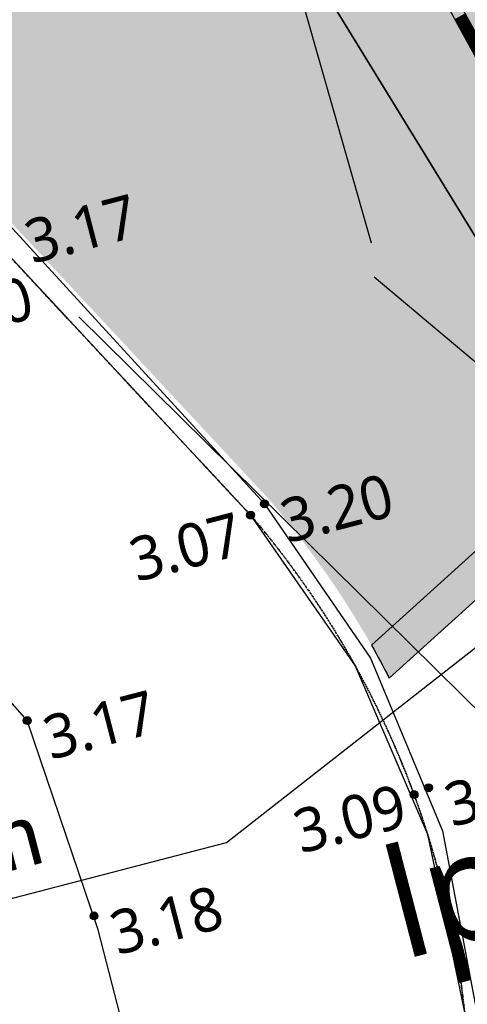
# Model space of a CAD drawing. Header units: millimetres. Extents: x 37875 to 299461, y 97699 to 271071.
# Tile 3 of 198: x 80651 to 84350, y 123105 to 131242. Entities that reach past the tile are written whole.
import ezdxf

# ---------------------------------------------------------------- set-up
doc = ezdxf.new("R2010")
doc.units = ezdxf.units.MM
doc.linetypes.add('VH-TROTTOIRBAND-SO', pattern=[15, 5, -2, 2, -2, 2, -2])
for name, color, linetype in [('Hoogte inmeting Buiten Perceel', 252, 'Continuous'), ('Tekst', 7, 'Continuous'), ('Terrein - Straat Nieuw', 10, 'Continuous'), ('Terrein - Struyk Verwo - Hydro Lineo XL 0 Tegels', 250, 'Continuous'), ('Terrein - Struyk Verwo - Hydro Lineo XL 50 Tegels', 251, 'Continuous')]:
    doc.layers.add(name, color=color, linetype=linetype)
doc.layers.add('N-ME-IE-TERREINAFSCHEIDING_KUNSTMATIG_HEKWERK_RASTER-G', color=30, linetype='IE-TERREINAFSCHEIDING_KUNSTMATIG-SO', lineweight=35, true_color=0xff7f00)
for name, color, linetype, lineweight in [('N-WE-IE-MEUBILAIR_WEGMEUBILAIR_SLAGBOOM-S', 7, 'Continuous', 25), ('N-WE-IE-TERREINAFSCHEIDING_DOORGANG-S', 210, 'Continuous', 25), ('N-WE-VH-KANTOPSLUITING_TROTTOIRBAND_180X200-G', 210, 'VH-TROTTOIRBAND-SO', 35)]:
    doc.layers.add(name, color=color, linetype=linetype, lineweight=lineweight)
doc.layers.add('Terrein - Struyk Verwo - Hydro Lineo XL  0 Solid Grijs', color=7, linetype='Continuous', true_color=0xb6b7b4)
doc.styles.add('20240327-SHE000-0150x1$0$Segoe UI', font='segoeui.ttf', dxfattribs={"height": 12})
doc.styles.add('Segoe UI', font='segoeui.ttf', dxfattribs={"height": 12})
doc.styles.get("Standard").update_dxf_attribs({"font": 'arial.ttf'})
doc.linetypes.add('IE-TERREINAFSCHEIDING_KUNSTMATIG-SO', pattern='A,4,[82,NLCS.SHX,S=0.75,R=90,X=0,Y=0],4,-2', length=10)

# ---------------------------------------------------------------- blocks, each defined once
blk = doc.blocks.new('20240327-SHE000-0150x1$0$detailpunt')
h = blk.add_hatch(color=256)
edge = h.paths.add_edge_path()
edge.add_arc((0, 0), 0.1623463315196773, 0, 360)
blk.add_circle((0, 0), 0.1623463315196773)
blk = doc.blocks.new('Hoogten Buitenperceel')
at = {"xscale": 200, "yscale": 200, "zscale": 200}
for p in [(-91660.71500569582, -57382.15455365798, 3201.690944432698), (-91795.45163545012, -57442.64134330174, 3070.562338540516), (-94008.43150627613, -58623.07291395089, 3173.595489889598), (-90938.3531241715, -59993.68397379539, 3217.738990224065), (-91068.11837509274, -60018.44606841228, 3088.479678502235), (-93879.58184710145, -60323.75411183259, 3180.151617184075)]:
    blk.add_blockref('20240327-SHE000-0150x1$0$detailpunt', p, dxfattribs=at)
at = {"style": '20240327-SHE000-0150x1$0$Segoe UI'}
for s, p in [('3.17', (-93019.71088051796, -54979.74640113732, 3169.752841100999)), ('3.00', (-94026.96763280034, -55417.27664405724, 2995.445950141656)), ('3.07', (-92844.00628331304, -57741.79293871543, 3070.562338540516)), ('3.20', (-91554.44077521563, -57745.63095755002, 3201.690944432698)), ('3.17', (-93902.15727579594, -58986.54931778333, 3173.595489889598)), ('3.09', (-92096.43165433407, -60255.52618492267, 3088.479678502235)), ('3.22', (-90832.0788937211, -60357.16037768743, 3217.738990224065)), ('3.18', (-93773.30761662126, -60687.23051572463, 3180.151617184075))]:
    blk.add_text(s, height=360, dxfattribs=at).set_placement(p)
blk = doc.blocks.new('Inmeting Terrein Buiten Perceel')
for p, q in [((-91.79545158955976, -57.4426414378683, 3.070562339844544), (-91.27150037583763, -58.86496130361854, 3.084603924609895)), ((-91.66071507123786, -57.38215441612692, 3.20169094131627), (-91.13223743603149, -58.83546592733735, 3.220799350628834)), ((-93.87497717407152, -60.44314633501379, 3.1802210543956), (-94.00843152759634, -58.62307271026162, 3.17359548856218)), ((-91.27150037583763, -58.86496130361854, 3.084603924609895), (-91.04259827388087, -60.36339546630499, 3.08844173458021)), ((-91.13223743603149, -58.83546592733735, 3.220799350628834), (-90.91524994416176, -60.36668521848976, 3.213588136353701)), ((-91.04259827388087, -60.36339546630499, 3.08844173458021), (-91.11800525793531, -61.87732647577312, 3.081920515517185)), ((-90.91524994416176, -60.36668521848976, 3.213588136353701), (-91.01916855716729, -61.90936651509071, 3.180370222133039)), ((-93.87670800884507, -62.26810963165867, 3.174935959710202), (-93.87497717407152, -60.44314633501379, 3.1802210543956))]:
    blk.add_line(p, q)
for points in [[(-96.84402856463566, -48.46715994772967, 3.141256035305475), (-96.36302623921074, -49.09694950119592, 3.17915825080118), (-93.1259851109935, -54.61626999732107, 3.169752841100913), (-91.66071500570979, -57.38215455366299, 3.201690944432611)], [(-96.84402856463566, -48.46715994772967, 3.141256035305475), (-96.45263011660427, -49.16146109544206, 3.065482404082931), (-93.27074659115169, -54.71503087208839, 2.995445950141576), (-91.79545163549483, -57.44264134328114, 3.070562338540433)], [(-94.00843150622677, -58.62307291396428, 0), (-95.30192028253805, -56.07065433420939, 3.169899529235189), (-98.61957425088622, -50.41082059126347, 3.091018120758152), (-99.0343163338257, -49.7268847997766, 3.197580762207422)]]:
    blk.add_polyline3d(points)
at = {"style": 'Segoe UI'}
blk.add_text('lp', height=0.8999999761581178, dxfattribs=at).set_placement((-91.49889852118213, -61.3176152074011, 3.220715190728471))
blk = doc.blocks.new('SIE-TERREINAFSCHEIDING_DOORGANG_ONDERHOUDSPOORT_4000_LAAG')
at = {"flags": 128}
for points in [[(1.925753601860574, -0.5398824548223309), (0, 0)], [(3.999999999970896, 2.328307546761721e-10), (2.102259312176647, -0.6313321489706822)]]:
    blk.add_lwpolyline(points, dxfattribs=at)
for centre in [(0, 0), (4.000000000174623, -5.820766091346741e-11)]:
    blk.add_circle(centre, 0.1254384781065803)
blk = doc.blocks.new('SIE-WEG_SLAGBOOM_01')
for points in [[(-0.3500000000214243, 0.3499999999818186), (-0.3500000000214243, -0.3500000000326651), (0.3500000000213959, -0.3499999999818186), (0.3500000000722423, 0.3500000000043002)], [(0.3500000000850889, 0.04999999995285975), (0.3500000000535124, -0.05000000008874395), (5.095000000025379, -0.05000000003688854), (5.095000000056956, 0.05000000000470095)]]:
    blk.add_lwpolyline(points, close=True)
at = {"const_width": 0.09999999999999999, "flags": 128}
for points in [[(0.3500000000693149, -6.795630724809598e-11), (0.9499999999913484, -8.029132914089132e-12)], [(1.550000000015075, -4.831690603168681e-12), (2.150000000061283, -8.080291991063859e-11)], [(2.750000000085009, -7.757705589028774e-11), (3.350000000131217, -1.535624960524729e-10)], [(3.950000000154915, -1.503508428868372e-10), (4.550000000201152, -2.263220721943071e-10)]]:
    blk.add_lwpolyline(points, dxfattribs=at)

msp = doc.modelspace()

# ---------------------------------------------------------------- hatches: boundary and pattern name
at = {"layer": 'Terrein - Struyk Verwo - Hydro Lineo XL  0 Solid Grijs'}
h = msp.add_hatch(color=256, dxfattribs=at)
h.dxf.hatch_style = 1
edge = h.paths.add_edge_path()
edge.add_line((86667.08133857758, 133605.2315811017), (85553.45141666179, 132605.6370480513))
edge.add_arc((81444.42927917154, 139289.8482107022), 7846.192821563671, 243.3934766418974, 301.58052010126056, ccw=False)
edge.add_line((77930.42639436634, 132274.5416944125), (80589.90902188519, 129555.3623258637))
edge.add_line((80589.90902187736, 129555.3623257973), (82707.80905655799, 127281.1426959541))
edge.add_arc((76828.5005625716, 122246.2177695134), 7740.590247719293, 29.620857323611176, 40.57610376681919, ccw=False)
edge.add_line((83557.5122594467, 126072.0691735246), (86684.82578860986, 128897.670816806))
edge.add_line((86684.8257886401, 128897.6708168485), (87194.49644631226, 128897.1618787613))
edge.add_line((87194.49644633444, 128897.1618787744), (87704.1671040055, 128896.6529408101))
edge.add_line((87704.16710396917, 128896.6529408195), (88304.16680482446, 128896.0538035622))
edge.add_line((88304.16680481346, 128896.0538035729), (100304.160822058, 128884.0710590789))
edge.add_line((100304.1608220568, 128884.071059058), (100316.4730919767, 141214.0649118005))
edge.add_line((100316.4730919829, 141214.0649117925), (102716.471895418, 141211.6683628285))
edge.add_line((102716.4718954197, 141211.6683628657), (102718.6415632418, 143384.4594897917))
edge.add_line((102718.6415632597, 143384.4594897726), (105118.6403666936, 143382.0629409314))
edge.add_line((105118.6403666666, 143382.0629409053), (105120.810034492, 145554.8540674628))
edge.add_line((105120.8100345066, 145554.8540674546), (107520.8088379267, 145552.4575185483))
edge.add_line((107520.8088379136, 145552.4575185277), (107522.9785057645, 147725.2486454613))
edge.add_line((107522.9785057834, 147725.2486454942), (109922.9773092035, 147722.8520965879))
edge.add_line((109922.9773091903, 147722.8520965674), (109925.1469770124, 149895.6432234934))
edge.add_line((109925.1469770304, 149895.6432234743), (112325.1457804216, 149893.2466745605))
edge.add_line((112325.1457804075, 149893.246674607), (112327.3154482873, 152066.0378015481))
edge.add_line((112327.3154483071, 152066.0378015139), (114727.3142517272, 152063.6412526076))
edge.add_line((114727.3142517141, 152063.6412525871), (114729.4839195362, 154236.4323795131))
edge.add_line((114729.4839195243, 154236.4323795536), (117129.4827229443, 154234.0358306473))
edge.add_line((117129.482722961, 154234.0358306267), (117131.6523907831, 156406.8269575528))
edge.add_line((117131.652390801, 156406.8269575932), (119531.6511942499, 156404.4304086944))
edge.add_line((119531.6511942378, 156404.4304086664), (119533.8208620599, 158577.2215355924))
edge.add_line((119533.8208620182, 158577.2215355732), (121933.8196654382, 158574.824986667))
edge.add_line((121933.8196654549, 158574.8249867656), (121935.9893333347, 160747.6161137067))
edge.add_line((121935.9893333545, 160747.6161136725), (124335.9881367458, 160745.2195647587))
edge.add_line((124335.9881367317, 160745.2195647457), (124338.1578045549, 162918.0106915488))
edge.add_line((124338.1578045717, 162918.0106915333), (126738.1566079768, 162915.6141426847))
edge.add_line((126738.1566079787, 162915.6141426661), (126740.3262758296, 165088.4052695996))
edge.add_line((126740.3262758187, 165088.405269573), (128840.325228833, 165086.3082892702))
edge.add_line((128840.3252288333, 165086.3082893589), (128842.22368819, 166987.5005254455))
edge.add_line((128842.2236882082, 166987.5005254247), (131402.3725807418, 166984.9440566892))
edge.add_line((131402.37258073, 166984.9440566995), (131404.427388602, 169042.7098743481))
edge.add_line((131404.4273885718, 169042.7098743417), (144004.463143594, 169030.1279505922))
edge.add_line((144004.4631436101, 169030.1279505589), (144011.6946662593, 176229.9630641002))
edge.add_line((144011.6946662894, 176229.9630640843), (144743.5703354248, 176229.2322404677))
edge.add_line((144743.5703354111, 176229.2322405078), (144748.6929587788, 181359.2296829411))
edge.add_line((144748.6929587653, 181359.2296829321), (147148.6917620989, 181356.8331340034))
edge.add_line((147148.6917621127, 181356.8331340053), (147146.1356067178, 183525.3544100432))
edge.add_line((147146.1356067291, 183525.3544100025), (149250.856114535, 183523.2527149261))
edge.add_line((149250.8561144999, 183523.2527150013), (149252.7588422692, 185428.7195165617))
edge.add_line((149252.7588422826, 185428.7195165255), (150742.1267036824, 186774.3853054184))
edge.add_line((150742.1267036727, 186774.3853053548), (152231.4945650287, 188120.0510942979))
edge.add_line((152231.494565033, 188120.051094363), (156810.2413640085, 192257.0162344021))
edge.add_line((156810.2413640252, 192257.0162344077), (163444.5160833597, 192250.3914444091))
edge.add_line((163444.5160833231, 192250.3914443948), (163441.5203737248, 189250.3929401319))
edge.add_line((163441.520373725, 189250.3929401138), (170341.516933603, 189243.5028081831))
edge.add_line((170341.5169336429, 189243.502808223), (170348.4391517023, 195473.9171884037))
edge.add_line((170348.4391516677, 195473.9171883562), (170355.5315828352, 199518.5186944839))
edge.add_line((170355.5315828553, 199518.5186945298), (170350.7942035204, 202007.1107801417))
edge.add_line((170350.7942035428, 202007.1107800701), (170349.695555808, 203444.3957816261))
edge.add_line((170349.6955557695, 203444.395781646), (170348.1431030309, 204488.7258807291))
edge.add_line((170348.1431030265, 204488.7258807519), (176318.2164821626, 209882.758946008))
edge.add_line((176318.2164821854, 209882.7589460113), (179818.2147444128, 209879.2639853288))
edge.add_line((179818.214744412, 209879.2639853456), (179820.5240697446, 213047.289544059))
edge.add_line((179820.5240697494, 213047.2895440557), (183321.3764702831, 213043.7937239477))
edge.add_line((183321.3764702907, 213043.7937239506), (183323.5461382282, 215216.5848509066))
edge.add_line((183323.5461381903, 215216.5848508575), (185723.5449416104, 215214.1883019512))
edge.add_line((185723.5449416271, 215214.1883019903), (185725.714609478, 217386.9794289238))
edge.add_line((185725.7146094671, 217386.9794288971), (188125.7134128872, 217384.5828799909))
edge.add_line((188125.7134129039, 217384.5828799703), (188127.4155854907, 219089.2058046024))
edge.add_line((188127.4155854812, 219089.2058046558), (190527.4143889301, 219086.809255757))
edge.add_line((190527.414388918, 219086.809255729), (190529.6392722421, 221314.8953638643))
edge.add_line((190529.6392722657, 221314.8953638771), (192629.6382252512, 221312.7983835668))
edge.add_line((192629.6382252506, 221312.7983835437), (192632.7343676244, 224413.397754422))
edge.add_arc((185176.2764753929, 229285.2663065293), 8906.956129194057, 326.8403740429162, 364.3411159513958)
edge.add_arc((185113.2463353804, 229290.6587827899), 8969.40300132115, 364.2762912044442, 398.9877143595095)
edge.add_line((192084.9918430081, 234933.7922011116), (188484.377384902, 238908.3049918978))
edge.add_line((188484.3773848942, 238908.3049919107), (186712.6955498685, 240962.5423860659))
edge.add_line((186712.6955498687, 240962.5423860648), (182234.0977548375, 236716.1170827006))
edge.add_line((182234.0977547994, 236716.1170827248), (184294.0275854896, 234554.2576613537))
edge.add_arc((177711.7653394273, 228661.70324559), 8834.499070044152, -31.58431276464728, 41.83545197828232, ccw=False)
edge.add_arc((161043.4012263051, 237963.7273376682), 27917.38151726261, 314.9676340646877, 330.0700607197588, ccw=False)
edge.add_line((180772.8165684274, 218212.0094114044), (177997.1169734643, 218214.7811249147))
edge.add_line((177997.1169734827, 218214.7811249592), (177995.0199930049, 216114.7821681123))
edge.add_line((177995.0199929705, 216114.7821681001), (175344.0545203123, 216117.4293229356))
edge.add_line((175344.0545203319, 216117.4293229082), (175341.6579714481, 213717.4305194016))
edge.add_line((175341.6579714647, 213717.4305194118), (172690.6924988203, 213720.0776743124))
edge.add_line((172690.6924988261, 213720.0776743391), (172688.2959499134, 211320.078870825))
edge.add_line((172688.2959498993, 211320.0788708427), (170037.3304772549, 211322.7260257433))
edge.add_line((170037.3304772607, 211322.7260257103), (170034.9339283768, 208922.7272222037))
edge.add_line((170034.9339283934, 208922.727222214), (167383.9684557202, 208925.3743771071))
edge.add_line((167383.9684556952, 208925.3743770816), (167381.5719068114, 206525.375573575))
edge.add_line((167381.571906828, 206525.3755735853), (164730.6064341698, 206528.0227284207))
edge.add_line((164730.6064341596, 206528.0227284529), (164728.2098852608, 204128.023925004))
edge.add_line((164728.2098852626, 204128.0239250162), (162077.2444126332, 204130.6710798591))
edge.add_line((162077.244412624, 204130.6710798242), (162074.8478637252, 201730.6722763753))
edge.add_line((162074.8478637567, 201730.6722763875), (159423.8823910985, 201733.3194312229))
edge.add_line((159423.8823910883, 201733.3194311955), (159421.4858422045, 199333.3206276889))
edge.add_line((159421.4858421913, 199333.3206276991), (156770.5203695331, 199335.9677825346))
edge.add_line((156770.5203695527, 199335.9677825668), (156768.1238206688, 196935.9689790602))
edge.add_line((156768.1238206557, 196935.9689790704), (154117.1583479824, 196938.6161339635))
edge.add_line((154117.1583479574, 196938.6161339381), (154114.7617990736, 194538.6173304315))
edge.add_line((154114.7617990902, 194538.6173304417), (151463.796326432, 194541.2644852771))
edge.add_line((151463.7963264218, 194541.2644852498), (151461.399777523, 192141.2656818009))
edge.add_line((151461.3997775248, 192141.265681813), (148810.4343048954, 192143.9128366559))
edge.add_line((148810.434304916, 192143.9128366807), (148808.0377560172, 189743.9140332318))
edge.add_line((148808.037756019, 189743.9140332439), (146157.0722833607, 189746.5611880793))
edge.add_line((146157.0722833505, 189746.5611880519), (146154.6757344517, 187346.5623846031))
edge.add_line((146154.6757344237, 187346.5623845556), (143503.7102617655, 187349.209539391))
edge.add_line((143503.7102617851, 187349.2095393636), (143501.3137129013, 184949.210735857))
edge.add_line((143501.3137128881, 184949.2107358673), (140850.3482402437, 184951.8578907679))
edge.add_line((140850.3482402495, 184951.8578908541), (140847.9516913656, 182551.8590873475))
edge.add_line((140847.9516913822, 182551.8590872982), (138196.986218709, 182554.5062421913))
edge.add_line((138196.9862187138, 182554.5062422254), (138194.58966983, 180154.5074387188))
edge.add_line((138194.5896698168, 180154.5074386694), (135543.6241971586, 180157.1545935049))
edge.add_line((135543.6241971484, 180157.1545934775), (135541.2276482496, 177757.1557900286))
edge.add_line((135541.2276482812, 177757.1557900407), (132890.2621756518, 177759.8029448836))
edge.add_line((132890.2621756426, 177759.802944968), (132887.8656267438, 175359.8041415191))
edge.add_line((132887.8656267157, 175359.8041414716), (130236.9001540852, 175362.4512964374))
edge.add_line((130236.9001541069, 175362.4512964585), (130234.5036052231, 172962.4524929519))
edge.add_line((130234.5036052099, 172962.4524929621), (127583.5381325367, 172965.0996478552))
edge.add_line((127583.5381325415, 172965.0996478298), (127581.1415836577, 170565.1008443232))
edge.add_line((127581.1415836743, 170565.1008443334), (124930.1761110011, 170567.7479992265))
edge.add_line((124930.1761109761, 170567.7479992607), (124927.7795620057, 168167.7491957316))
edge.add_line((124927.7795620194, 168167.7491957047), (122276.8140894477, 168170.3963505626))
edge.add_line((122276.8140894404, 168170.3963505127), (122274.4175405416, 165770.3975470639))
edge.add_line((122274.4175405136, 165770.397547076), (119623.4520678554, 165773.0447019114))
edge.add_line((119623.452067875, 165773.044701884), (119621.0555189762, 163373.0458984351))
edge.add_line((119621.0555190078, 163373.0458984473), (116970.0900463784, 163375.6930532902))
edge.add_line((116970.0900463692, 163375.6930533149), (116967.6934974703, 160975.694249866))
edge.add_line((116967.6934974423, 160975.6942498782), (114316.7280247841, 160978.3414047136))
edge.add_line((114316.7280248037, 160978.3414046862), (114314.3314759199, 158578.3426011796))
edge.add_line((114314.3314759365, 158578.3426011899), (111663.3660032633, 158580.989756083))
edge.add_line((111663.3660032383, 158580.9897560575), (111660.9694543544, 156180.9909525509))
edge.add_line((111660.9694543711, 156180.9909525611), (109010.0039817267, 156183.6381074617))
edge.add_line((109010.0039817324, 156183.6381074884), (109007.6074328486, 153783.6393039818))
edge.add_line((109007.6074328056, 153783.639303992), (106356.6419601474, 153786.2864588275))
edge.add_line((106356.641960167, 153786.2864588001), (106354.2454112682, 151386.2876553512))
edge.add_line((106354.2454112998, 151386.2876553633), (103703.2799386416, 151388.9348101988))
edge.add_line((103703.2799386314, 151388.9348101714), (103700.8833897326, 148988.9360067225))
edge.add_line((103700.8833897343, 148988.9360067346), (101049.917917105, 148991.5831615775))
edge.add_line((101049.9179170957, 148991.5831616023), (101047.5213682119, 146591.5843580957))
edge.add_line((101047.5213682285, 146591.5843581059), (98396.5558955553, 146594.231512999))
edge.add_line((98396.5558955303, 146594.2315129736), (98394.15934664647, 144194.2327094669))
edge.add_line((98394.15934666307, 144194.2327094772), (95743.19387398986, 144196.8798643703))
edge.add_line((95743.19387396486, 144196.8798643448), (95740.79732508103, 141796.8810608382))
edge.add_line((95740.79732509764, 141796.8810608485), (93089.83185246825, 141799.5282156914))
edge.add_line((93089.83185245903, 141799.5282157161), (93087.43530356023, 139399.5294122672))
edge.add_line((93087.4353035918, 139399.5294122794), (90436.46983093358, 139402.1765671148))
edge.add_line((90436.46983089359, 139402.1765670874), (90434.07328199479, 137002.1777636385))
edge.add_line((90434.07328202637, 137002.1777636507), (87783.10780939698, 137004.8249184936))
edge.add_line((87783.10780938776, 137004.8249184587), (87780.71126049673, 134604.8261141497))
edge.add_line((87780.71126052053, 134604.8261141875), (86667.08133860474, 133605.2315811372))
h = msp.add_hatch(color=256, dxfattribs=at)
h.dxf.hatch_style = 1
edge = h.paths.add_edge_path()
edge.add_line((83704.69947602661, 125800.7396621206), (86800.1535170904, 128597.5555053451))
edge.add_line((86800.1535170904, 128597.5555053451), (87703.86753606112, 128596.6530903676))
edge.add_line((87703.86753606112, 128596.6530903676), (87704.16710396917, 128896.6529408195))
edge.add_line((87704.16710396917, 128896.6529408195), (86684.8257886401, 128897.6708168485))
edge.add_line((86684.8257886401, 128897.6708168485), (83557.5122594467, 126072.0691735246))
edge.add_arc((76828.50052617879, 122246.2177494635), 7740.590289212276, 27.33585406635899, 29.620857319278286, ccw=False)
at = {"layer": 'Terrein - Struyk Verwo - Hydro Lineo XL 50 Tegels'}
h = msp.add_hatch(dxfattribs=at)
h.set_pattern_fill('AVH-PLANKEN_02-SO', color=256, scale=40, angle=359.9427865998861, pattern_type=2)
h.set_pattern_definition([(359.9427865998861, (-39679091.96540376, -435187440.3575831), (0.07988496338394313, 79.99996011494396), []), (89.94278659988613, (-39679091.96540376, -435187440.3575831), (-159.84015030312, 160.1596901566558), [79.99999999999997, -559.9999999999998]), (89.94278659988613, (-39678771.88567834, -435187360.6771628), (-159.84015030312, 160.1596901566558), [79.99999999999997, -559.9999999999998])])
edge = h.paths.add_edge_path()
edge.add_line((86667.08133857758, 133605.2315811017), (85553.45141666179, 132605.6370480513))
edge.add_arc((81444.42927917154, 139289.8482107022), 7846.192821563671, 243.3934766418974, 301.58052010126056, ccw=False)
edge.add_line((77930.42639436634, 132274.5416944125), (80589.90902188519, 129555.3623258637))
edge.add_line((80589.90902187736, 129555.3623257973), (82707.80905655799, 127281.1426959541))
edge.add_arc((76828.5005625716, 122246.2177695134), 7740.590247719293, 29.620857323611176, 40.57610376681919, ccw=False)
edge.add_line((83557.5122594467, 126072.0691735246), (86684.82578860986, 128897.670816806))
edge.add_line((86684.8257886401, 128897.6708168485), (87194.49644631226, 128897.1618787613))
edge.add_line((87194.49644633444, 128897.1618787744), (87704.1671040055, 128896.6529408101))
edge.add_line((87704.16710396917, 128896.6529408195), (88304.16680482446, 128896.0538035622))
edge.add_line((88304.16680481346, 128896.0538035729), (100304.160822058, 128884.0710590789))
edge.add_line((100304.1608220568, 128884.071059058), (100316.4730919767, 141214.0649118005))
edge.add_line((100316.4730919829, 141214.0649117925), (102716.471895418, 141211.6683628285))
edge.add_line((102716.4718954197, 141211.6683628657), (102718.6415632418, 143384.4594897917))
edge.add_line((102718.6415632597, 143384.4594897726), (105118.6403666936, 143382.0629409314))
edge.add_line((105118.6403666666, 143382.0629409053), (105120.810034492, 145554.8540674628))
edge.add_line((105120.8100345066, 145554.8540674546), (107520.8088379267, 145552.4575185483))
edge.add_line((107520.8088379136, 145552.4575185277), (107522.9785057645, 147725.2486454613))
edge.add_line((107522.9785057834, 147725.2486454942), (109922.9773092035, 147722.8520965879))
edge.add_line((109922.9773091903, 147722.8520965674), (109925.1469770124, 149895.6432234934))
edge.add_line((109925.1469770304, 149895.6432234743), (112325.1457804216, 149893.2466745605))
edge.add_line((112325.1457804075, 149893.246674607), (112327.3154482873, 152066.0378015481))
edge.add_line((112327.3154483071, 152066.0378015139), (114727.3142517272, 152063.6412526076))
edge.add_line((114727.3142517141, 152063.6412525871), (114729.4839195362, 154236.4323795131))
edge.add_line((114729.4839195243, 154236.4323795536), (117129.4827229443, 154234.0358306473))
edge.add_line((117129.482722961, 154234.0358306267), (117131.6523907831, 156406.8269575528))
edge.add_line((117131.652390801, 156406.8269575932), (119531.6511942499, 156404.4304086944))
edge.add_line((119531.6511942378, 156404.4304086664), (119533.8208620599, 158577.2215355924))
edge.add_line((119533.8208620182, 158577.2215355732), (121933.8196654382, 158574.824986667))
edge.add_line((121933.8196654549, 158574.8249867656), (121935.9893333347, 160747.6161137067))
edge.add_line((121935.9893333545, 160747.6161136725), (124335.9881367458, 160745.2195647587))
edge.add_line((124335.9881367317, 160745.2195647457), (124338.1578045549, 162918.0106915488))
edge.add_line((124338.1578045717, 162918.0106915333), (126738.1566079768, 162915.6141426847))
edge.add_line((126738.1566079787, 162915.6141426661), (126740.3262758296, 165088.4052695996))
edge.add_line((126740.3262758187, 165088.405269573), (128840.325228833, 165086.3082892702))
edge.add_line((128840.3252288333, 165086.3082893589), (128842.22368819, 166987.5005254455))
edge.add_line((128842.2236882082, 166987.5005254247), (131402.3725807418, 166984.9440566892))
edge.add_line((131402.37258073, 166984.9440566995), (131404.427388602, 169042.7098743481))
edge.add_line((131404.4273885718, 169042.7098743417), (144004.463143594, 169030.1279505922))
edge.add_line((144004.4631436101, 169030.1279505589), (144011.6946662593, 176229.9630641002))
edge.add_line((144011.6946662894, 176229.9630640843), (144743.5703354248, 176229.2322404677))
edge.add_line((144743.5703354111, 176229.2322405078), (144748.6929587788, 181359.2296829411))
edge.add_line((144748.6929587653, 181359.2296829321), (147148.6917620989, 181356.8331340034))
edge.add_line((147148.6917621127, 181356.8331340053), (147146.1356067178, 183525.3544100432))
edge.add_line((147146.1356067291, 183525.3544100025), (149250.856114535, 183523.2527149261))
edge.add_line((149250.8561144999, 183523.2527150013), (149252.7588422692, 185428.7195165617))
edge.add_line((149252.7588422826, 185428.7195165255), (150742.1267036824, 186774.3853054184))
edge.add_line((150742.1267036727, 186774.3853053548), (152231.4945650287, 188120.0510942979))
edge.add_line((152231.494565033, 188120.051094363), (156810.2413640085, 192257.0162344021))
edge.add_line((156810.2413640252, 192257.0162344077), (163444.5160833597, 192250.3914444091))
edge.add_line((163444.5160833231, 192250.3914443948), (163441.5203737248, 189250.3929401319))
edge.add_line((163441.520373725, 189250.3929401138), (170341.516933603, 189243.5028081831))
edge.add_line((170341.5169336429, 189243.502808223), (170348.4391517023, 195473.9171884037))
edge.add_line((170348.4391516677, 195473.9171883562), (170355.5315828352, 199518.5186944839))
edge.add_line((170355.5315828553, 199518.5186945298), (170350.7942035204, 202007.1107801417))
edge.add_line((170350.7942035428, 202007.1107800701), (170349.695555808, 203444.3957816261))
edge.add_line((170349.6955557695, 203444.395781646), (170348.1431030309, 204488.7258807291))
edge.add_line((170348.1431030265, 204488.7258807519), (176318.2164821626, 209882.758946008))
edge.add_line((176318.2164821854, 209882.7589460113), (179818.2147444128, 209879.2639853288))
edge.add_line((179818.214744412, 209879.2639853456), (179820.5240697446, 213047.289544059))
edge.add_line((179820.5240697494, 213047.2895440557), (183321.3764702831, 213043.7937239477))
edge.add_line((183321.3764702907, 213043.7937239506), (183323.5461382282, 215216.5848509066))
edge.add_line((183323.5461381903, 215216.5848508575), (185723.5449416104, 215214.1883019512))
edge.add_line((185723.5449416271, 215214.1883019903), (185725.714609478, 217386.9794289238))
edge.add_line((185725.7146094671, 217386.9794288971), (188125.7134128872, 217384.5828799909))
edge.add_line((188125.7134129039, 217384.5828799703), (188127.4155854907, 219089.2058046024))
edge.add_line((188127.4155854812, 219089.2058046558), (190527.4143889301, 219086.809255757))
edge.add_line((190527.414388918, 219086.809255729), (190529.6392722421, 221314.8953638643))
edge.add_line((190529.6392722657, 221314.8953638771), (192629.6382252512, 221312.7983835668))
edge.add_line((192629.6382252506, 221312.7983835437), (192632.7343676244, 224413.397754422))
edge.add_arc((185176.2764753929, 229285.2663065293), 8906.956129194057, 326.8403740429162, 364.3411159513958)
edge.add_arc((185113.2463353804, 229290.6587827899), 8969.40300132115, 364.2762912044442, 398.9877143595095)
edge.add_line((192084.9918430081, 234933.7922011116), (188484.377384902, 238908.3049918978))
edge.add_line((188484.3773848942, 238908.3049919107), (186712.6955498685, 240962.5423860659))
edge.add_line((186712.6955498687, 240962.5423860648), (182234.0977548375, 236716.1170827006))
edge.add_line((182234.0977547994, 236716.1170827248), (184294.0275854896, 234554.2576613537))
edge.add_arc((177711.7653394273, 228661.70324559), 8834.499070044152, -31.58431276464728, 41.83545197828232, ccw=False)
edge.add_arc((161043.4012263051, 237963.7273376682), 27917.38151726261, 314.9676340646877, 330.0700607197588, ccw=False)
edge.add_line((180772.8165684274, 218212.0094114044), (177997.1169734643, 218214.7811249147))
edge.add_line((177997.1169734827, 218214.7811249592), (177995.0199930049, 216114.7821681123))
edge.add_line((177995.0199929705, 216114.7821681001), (175344.0545203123, 216117.4293229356))
edge.add_line((175344.0545203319, 216117.4293229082), (175341.6579714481, 213717.4305194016))
edge.add_line((175341.6579714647, 213717.4305194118), (172690.6924988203, 213720.0776743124))
edge.add_line((172690.6924988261, 213720.0776743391), (172688.2959499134, 211320.078870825))
edge.add_line((172688.2959498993, 211320.0788708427), (170037.3304772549, 211322.7260257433))
edge.add_line((170037.3304772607, 211322.7260257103), (170034.9339283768, 208922.7272222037))
edge.add_line((170034.9339283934, 208922.727222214), (167383.9684557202, 208925.3743771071))
edge.add_line((167383.9684556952, 208925.3743770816), (167381.5719068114, 206525.375573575))
edge.add_line((167381.571906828, 206525.3755735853), (164730.6064341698, 206528.0227284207))
edge.add_line((164730.6064341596, 206528.0227284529), (164728.2098852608, 204128.023925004))
edge.add_line((164728.2098852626, 204128.0239250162), (162077.2444126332, 204130.6710798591))
edge.add_line((162077.244412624, 204130.6710798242), (162074.8478637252, 201730.6722763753))
edge.add_line((162074.8478637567, 201730.6722763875), (159423.8823910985, 201733.3194312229))
edge.add_line((159423.8823910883, 201733.3194311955), (159421.4858422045, 199333.3206276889))
edge.add_line((159421.4858421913, 199333.3206276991), (156770.5203695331, 199335.9677825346))
edge.add_line((156770.5203695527, 199335.9677825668), (156768.1238206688, 196935.9689790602))
edge.add_line((156768.1238206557, 196935.9689790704), (154117.1583479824, 196938.6161339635))
edge.add_line((154117.1583479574, 196938.6161339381), (154114.7617990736, 194538.6173304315))
edge.add_line((154114.7617990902, 194538.6173304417), (151463.796326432, 194541.2644852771))
edge.add_line((151463.7963264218, 194541.2644852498), (151461.399777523, 192141.2656818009))
edge.add_line((151461.3997775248, 192141.265681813), (148810.4343048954, 192143.9128366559))
edge.add_line((148810.434304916, 192143.9128366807), (148808.0377560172, 189743.9140332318))
edge.add_line((148808.037756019, 189743.9140332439), (146157.0722833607, 189746.5611880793))
edge.add_line((146157.0722833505, 189746.5611880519), (146154.6757344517, 187346.5623846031))
edge.add_line((146154.6757344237, 187346.5623845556), (143503.7102617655, 187349.209539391))
edge.add_line((143503.7102617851, 187349.2095393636), (143501.3137129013, 184949.210735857))
edge.add_line((143501.3137128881, 184949.2107358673), (140850.3482402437, 184951.8578907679))
edge.add_line((140850.3482402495, 184951.8578908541), (140847.9516913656, 182551.8590873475))
edge.add_line((140847.9516913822, 182551.8590872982), (138196.986218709, 182554.5062421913))
edge.add_line((138196.9862187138, 182554.5062422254), (138194.58966983, 180154.5074387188))
edge.add_line((138194.5896698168, 180154.5074386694), (135543.6241971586, 180157.1545935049))
edge.add_line((135543.6241971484, 180157.1545934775), (135541.2276482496, 177757.1557900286))
edge.add_line((135541.2276482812, 177757.1557900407), (132890.2621756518, 177759.8029448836))
edge.add_line((132890.2621756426, 177759.802944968), (132887.8656267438, 175359.8041415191))
edge.add_line((132887.8656267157, 175359.8041414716), (130236.9001540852, 175362.4512964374))
edge.add_line((130236.9001541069, 175362.4512964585), (130234.5036052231, 172962.4524929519))
edge.add_line((130234.5036052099, 172962.4524929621), (127583.5381325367, 172965.0996478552))
edge.add_line((127583.5381325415, 172965.0996478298), (127581.1415836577, 170565.1008443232))
edge.add_line((127581.1415836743, 170565.1008443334), (124930.1761110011, 170567.7479992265))
edge.add_line((124930.1761109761, 170567.7479992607), (124927.7795620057, 168167.7491957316))
edge.add_line((124927.7795620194, 168167.7491957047), (122276.8140894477, 168170.3963505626))
edge.add_line((122276.8140894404, 168170.3963505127), (122274.4175405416, 165770.3975470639))
edge.add_line((122274.4175405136, 165770.397547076), (119623.4520678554, 165773.0447019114))
edge.add_line((119623.452067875, 165773.044701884), (119621.0555189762, 163373.0458984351))
edge.add_line((119621.0555190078, 163373.0458984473), (116970.0900463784, 163375.6930532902))
edge.add_line((116970.0900463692, 163375.6930533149), (116967.6934974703, 160975.694249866))
edge.add_line((116967.6934974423, 160975.6942498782), (114316.7280247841, 160978.3414047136))
edge.add_line((114316.7280248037, 160978.3414046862), (114314.3314759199, 158578.3426011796))
edge.add_line((114314.3314759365, 158578.3426011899), (111663.3660032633, 158580.989756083))
edge.add_line((111663.3660032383, 158580.9897560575), (111660.9694543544, 156180.9909525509))
edge.add_line((111660.9694543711, 156180.9909525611), (109010.0039817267, 156183.6381074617))
edge.add_line((109010.0039817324, 156183.6381074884), (109007.6074328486, 153783.6393039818))
edge.add_line((109007.6074328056, 153783.639303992), (106356.6419601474, 153786.2864588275))
edge.add_line((106356.641960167, 153786.2864588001), (106354.2454112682, 151386.2876553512))
edge.add_line((106354.2454112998, 151386.2876553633), (103703.2799386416, 151388.9348101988))
edge.add_line((103703.2799386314, 151388.9348101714), (103700.8833897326, 148988.9360067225))
edge.add_line((103700.8833897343, 148988.9360067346), (101049.917917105, 148991.5831615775))
edge.add_line((101049.9179170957, 148991.5831616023), (101047.5213682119, 146591.5843580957))
edge.add_line((101047.5213682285, 146591.5843581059), (98396.5558955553, 146594.231512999))
edge.add_line((98396.5558955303, 146594.2315129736), (98394.15934664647, 144194.2327094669))
edge.add_line((98394.15934666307, 144194.2327094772), (95743.19387398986, 144196.8798643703))
edge.add_line((95743.19387396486, 144196.8798643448), (95740.79732508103, 141796.8810608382))
edge.add_line((95740.79732509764, 141796.8810608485), (93089.83185246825, 141799.5282156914))
edge.add_line((93089.83185245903, 141799.5282157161), (93087.43530356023, 139399.5294122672))
edge.add_line((93087.4353035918, 139399.5294122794), (90436.46983093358, 139402.1765671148))
edge.add_line((90436.46983089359, 139402.1765670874), (90434.07328199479, 137002.1777636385))
edge.add_line((90434.07328202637, 137002.1777636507), (87783.10780939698, 137004.8249184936))
edge.add_line((87783.10780938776, 137004.8249184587), (87780.71126049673, 134604.8261141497))
edge.add_line((87780.71126052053, 134604.8261141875), (86667.08133860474, 133605.2315811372))

# ---------------------------------------------------------------- linework, layer by layer
at = {"layer": 'N-ME-IE-TERREINAFSCHEIDING_KUNSTMATIG_HEKWERK_RASTER-G', "flags": 128}
msp.add_lwpolyline([(85643.16652014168, 102989.3691337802), (85749.19347962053, 127279.2127099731), (80300.17630060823, 136154.2017308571), (104806.844353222, 158296.5032283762)], dxfattribs=at)
at = {"layer": 'N-WE-VH-KANTOPSLUITING_TROTTOIRBAND_180X200-G', "flags": 128}
msp.add_lwpolyline([(75969.87880709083, 133993.0624246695), (80445.2152689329, 129417.2692051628), (82558.59055783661, 127147.9082869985, -0.1521770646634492), (84328.68840285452, 123025.7584307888)], format="xyb", dxfattribs=at)
at = {"layer": 'Tekst'}
for points in [[(81138.45999314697, 128784.9049903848), (92503.00533976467, 117570.8252680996), (104099.6932627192, 120581.5584319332)], [(77932.96374221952, 123291.1427975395), (82360.92867633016, 124440.7314528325), (86442.46288772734, 127636.2899239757)]]:
    msp.add_lwpolyline(points, dxfattribs=at)
at = {"layer": 'Terrein - Straat Nieuw'}
msp.add_lwpolyline([(87703.86753537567, 128596.6530903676), (86800.1535170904, 128597.5555053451), (83704.69947602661, 125800.7396621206)], dxfattribs=at)
at = {"layer": 'Terrein - Struyk Verwo - Hydro Lineo XL 0 Tegels'}
msp.add_lwpolyline([(83704.69947602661, 125800.7396621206), (86800.1535170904, 128597.5555053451), (87703.86753606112, 128596.6530903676), (87704.16710396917, 128896.6529408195), (86684.8257886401, 128897.6708168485), (83557.5122594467, 126072.0691735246, -0.009970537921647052)], format="xyb", close=True, dxfattribs=at)

# ---------------------------------------------------------------- block references
at = {"layer": 'Hoogte inmeting Buiten Perceel', "rotation": 14.55382537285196}
msp.add_blockref('Hoogten Buitenperceel', (156973.782726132, 205814.5540781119), dxfattribs=at)
at = {"layer": 'Hoogte inmeting Buiten Perceel', "xscale": 1000, "yscale": 1000, "zscale": 1000, "rotation": 14.55382537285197}
msp.add_blockref('Inmeting Terrein Buiten Perceel', (156973.782726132, 205814.5540781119), dxfattribs=at)
at = {"layer": 'N-WE-IE-MEUBILAIR_WEGMEUBILAIR_SLAGBOOM-S', "xscale": 1000, "yscale": 1000, "zscale": 1000, "rotation": 298.831692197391}
msp.add_blockref('SIE-WEG_SLAGBOOM_01', (83542.3248506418, 132628.5459244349), dxfattribs=at)
at = {"layer": 'N-WE-IE-TERREINAFSCHEIDING_DOORGANG-S', "xscale": 1407.827939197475, "yscale": 1407.827939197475, "zscale": 1407.827939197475, "rotation": 301.5488650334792}
msp.add_blockref('SIE-TERREINAFSCHEIDING_DOORGANG_ONDERHOUDSPOORT_4000_LAAG', (82787.92239960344, 132102.3298808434), dxfattribs=at)

# ---------------------------------------------------------------- texts
at = {"layer": 'Tekst', "insert": (77821.86404410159, 124007.2969075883, -4067.879375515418), "char_height": 500, "attachment_point": 1, "rotation": 14.553825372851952}
msp.add_mtext_dynamic_manual_height_columns('slagboom', width=11960.00343102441, gutter_width=12.49999999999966, heights=[0], dxfattribs=at)

doc.saveas('drawing.dxf')
